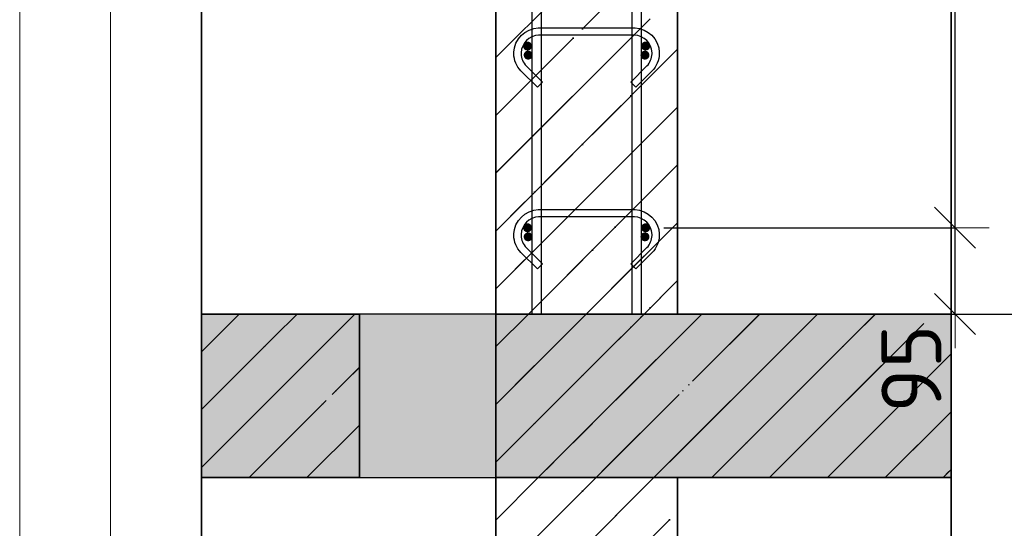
# Model space of a CAD drawing. Header units: millimetres. Extents: x -24871 to 40608, y -2869 to 48080.
# Tile 16 of 119: x -21727 to -20643, y 42873 to 43433. Entities that reach past the tile are written whole.
import ezdxf

# ---------------------------------------------------------------- set-up
doc = ezdxf.new("R2010")
doc.units = ezdxf.units.MM
doc.header["$PDMODE"] = 65
doc.linetypes.add('______11', pattern=[150, 120, -15, 0, -15])
doc.linetypes.add('______5', pattern=[330, 240, -30, 30, -30])
for name, color, linetype, lineweight in [('Standard', 7, 'Continuous', 25), ('Арм.стержн. Арматура края', 96, 'Continuous', 35), ('Арм.стержн. вертикальными 1', 22, 'Continuous', 35), ('Арм.стержн.горизонт. 1', 180, 'Continuous', 35), ('Колонна (2)', 7, 'Continuous', 35), ('Перекрытие_ общее', 7, 'Continuous', 35), ('Размерная линия_ общее', 7, 'Continuous', 13), ('Стена_ общее', 7, 'Continuous', 35)]:
    doc.layers.add(name, color=color, linetype=linetype, lineweight=lineweight)
doc.layers.add('Арм.стержн.Стяжки', color=7, linetype='Continuous', lineweight=35, true_color=0x501e0f)
doc.styles.add('ISOCPEUR', font='ISOCPEUR')
doc.dimstyles.new('DIMSTYLE_4', dxfattribs={"dimtxt": 66, "dimasz": 75, "dimexe": 0, "dimexo": 0, "dimgap": 33, "dimtad": 2, "dimdec": 0, "dimrnd": 5, "dimzin": 12, "dimdsep": 46, "dimtxsty": 'ISOCPEUR', "dimblk1": 'ALL_ML_STRICH', "dimblk2": 'ALL_ML_STRICH', "dimsah": 1, "dimcen": 0, "dimclrd": 7, "dimclre": 256, "dimclrt": 7, "dimadec": 0, "dimazin": 0, "dimtfac": 1, "dimtdec": 0, "dimtix": 1, "dimtmove": 2, "dimatfit": 3, "dimfxl": 0, "dimtvp": 1.2, "dimtzin": 0, "dimlwd": 0, "dimlwe": -3, "dimarcsym": 0})
doc.dimstyles.new('DIMSTYLE_5', dxfattribs={"dimtxt": 66, "dimasz": 75, "dimexe": 0, "dimexo": 0, "dimgap": 33, "dimtad": 2, "dimdec": 0, "dimrnd": 5, "dimzin": 12, "dimdsep": 46, "dimtxsty": 'ISOCPEUR', "dimblk1": 'ALL_ML_STRICH', "dimblk2": 'ALL_ML_STRICH', "dimsah": 1, "dimcen": 0, "dimclrd": 7, "dimclre": 256, "dimclrt": 7, "dimadec": 0, "dimazin": 0, "dimtfac": 1, "dimtdec": 0, "dimtix": 1, "dimtmove": 2, "dimatfit": 3, "dimfxl": 0, "dimtzin": 0, "dimlwd": 0, "dimlwe": -3, "dimarcsym": 0})
pattern_1 = [(45, (0, 0), (-63.63961, 63.63961), [120, -15, 0, -15]), (45, (-31.82, 31.82), (-63.63961, 63.63961), [240, -30, 30, -30])]
pattern_2 = [(225, (0, 0), (63.63961, -63.63961), [120, -15, 0, -15]), (225, (31.82, -31.82), (63.63961, -63.63961), [240, -30, 30, -30])]

# ---------------------------------------------------------------- blocks, each defined once
blk = doc.blocks.new('ALL_ML_STRICH')
at = {"color": 0, "linetype": 'ByBlock', "lineweight": -2}
for p, q in [((0, -0.5), (0, 0.5)), ((-0.3, -0.3), (0.3, 0.3)), ((-1, 0), (0.5, 0))]:
    blk.add_line(p, q, dxfattribs=at)
blk = doc.blocks.new('*D88')
at = {"layer": 'DEFPOINTS', "color": 7, "linetype": 'Continuous', "lineweight": 13, "transparency": 33554687}
for p in [(-20880.8, 46299.1), (-21002.8, 43109.1), (-20498.8, 43109.1)]:
    blk.add_point(p, dxfattribs=at)
at = {"layer": 'Размерная линия_ общее', "color": 253, "linetype": 'Continuous', "lineweight": -2, "true_color": 0xa0a0a0, "transparency": 33554687}
for p, q in [((-20860.8, 46299.1), (-20498.8, 46299.1)), ((-20982.8, 43109.1), (-20498.8, 43109.1))]:
    blk.add_line(p, q, dxfattribs=at)
at = {"layer": 'Размерная линия_ общее', "color": 7, "linetype": 'Continuous', "lineweight": -2, "transparency": 33554687}
blk.add_line((-20498.8, 43109.1), (-20498.8, 46299.1), dxfattribs=at)
at = {"layer": 'Размерная линия_ общее', "color": 7, "linetype": 'Continuous', "lineweight": 13, "transparency": 33554687, "xscale": 75, "yscale": 75, "zscale": 75}
for p, rotation in [((-20498.8, 46299.1), 90), ((-20498.8, 43109.1), 270)]:
    blk.add_blockref('ALL_ML_STRICH', p, dxfattribs=dict(at, rotation=rotation))
at = {"layer": 'Размерная линия_ общее', "color": 7, "linetype": 'Continuous', "lineweight": 13, "transparency": 33554687, "insert": (-20546.8, 44714), "char_height": 66, "width": 264, "attachment_point": 5, "rotation": 90, "style": 'ISOCPEUR'}
blk.add_mtext('\\A1;{3190}', dxfattribs=at)
blk = doc.blocks.new('*D90')
at = {"layer": 'DEFPOINTS', "color": 7, "linetype": 'Continuous', "lineweight": 13, "transparency": 33554687}
for p in [(-21037.8, 43204.1), (-21002.8, 43109.1), (-20697.4, 43109.1)]:
    blk.add_point(p, dxfattribs=at)
at = {"layer": 'Размерная линия_ общее', "color": 253, "linetype": 'Continuous', "lineweight": -2, "true_color": 0xa0a0a0, "transparency": 33554687}
for p, q in [((-21017.8, 43204.1), (-20697.4, 43204.1)), ((-20982.8, 43109.1), (-20697.4, 43109.1))]:
    blk.add_line(p, q, dxfattribs=at)
at = {"layer": 'Размерная линия_ общее', "color": 7, "linetype": 'Continuous', "lineweight": -2, "transparency": 33554687}
blk.add_line((-20697.4, 43109.1), (-20697.4, 43204.1), dxfattribs=at)
at = {"layer": 'Размерная линия_ общее', "color": 7, "linetype": 'Continuous', "lineweight": 13, "transparency": 33554687, "xscale": 75, "yscale": 75, "zscale": 75}
for p, rotation in [((-20697.4, 43204.1), 90), ((-20697.4, 43109.1), 270)]:
    blk.add_blockref('ALL_ML_STRICH', p, dxfattribs=dict(at, rotation=rotation))
at = {"layer": 'Размерная линия_ общее', "color": 7, "linetype": 'Continuous', "lineweight": 13, "transparency": 33554687, "insert": (-20745.4, 43049), "char_height": 66, "width": 132, "attachment_point": 5, "rotation": 90, "style": 'ISOCPEUR'}
blk.add_mtext('\\A1;{95}', dxfattribs=at)
blk = doc.blocks.new('*D91')
at = {"layer": 'DEFPOINTS', "color": 7, "linetype": 'Continuous', "lineweight": 13, "transparency": 33554687}
for p in [(-21037.8, 46204.1), (-21037.8, 43204.1), (-20697.4, 43204.1)]:
    blk.add_point(p, dxfattribs=at)
at = {"layer": 'Размерная линия_ общее', "color": 253, "linetype": 'Continuous', "lineweight": -2, "true_color": 0xa0a0a0, "transparency": 33554687}
for p, q in [((-21017.8, 46204.1), (-20697.4, 46204.1)), ((-21017.8, 43204.1), (-20697.4, 43204.1))]:
    blk.add_line(p, q, dxfattribs=at)
at = {"layer": 'Размерная линия_ общее', "color": 7, "linetype": 'Continuous', "lineweight": -2, "transparency": 33554687}
blk.add_line((-20697.4, 43204.1), (-20697.4, 46204.1), dxfattribs=at)
at = {"layer": 'Размерная линия_ общее', "color": 7, "linetype": 'Continuous', "lineweight": 13, "transparency": 33554687, "xscale": 75, "yscale": 75, "zscale": 75}
for p, rotation in [((-20697.4, 46204.1), 90), ((-20697.4, 43204.1), 270)]:
    blk.add_blockref('ALL_ML_STRICH', p, dxfattribs=dict(at, rotation=rotation))
at = {"layer": 'Размерная линия_ общее', "color": 7, "linetype": 'Continuous', "lineweight": 13, "transparency": 33554687, "insert": (-20778.4, 44482.1), "char_height": 66, "width": 3.3, "attachment_point": 1, "rotation": 90, "line_spacing_factor": 0.60241, "style": 'ISOCPEUR'}
blk.add_mtext('\\W0.91;15х200=3000', dxfattribs=at)

msp = doc.modelspace()

# ---------------------------------------------------------------- hatches: boundary and pattern name
at = {"layer": 'Standard', "linetype": 'Continuous', "lineweight": 35, "transparency": 33554687}
h = msp.add_hatch(dxfattribs=at)
h.set_pattern_fill('__________541', scale=30, angle=135, style=0, pattern_type=2)
h.set_pattern_definition(pattern_2)
h.paths.add_polyline_path([(-21002.8, 46299.1), (-21202.8, 46299.1), (-21202.8, 43109.1), (-21002.8, 43109.1)], flags=0)
at = {"layer": 'Standard', "linetype": 'Continuous', "lineweight": 13, "transparency": 33554687}
h = msp.add_hatch(dxfattribs=at)
h.set_pattern_fill('__________539', scale=30, style=0, pattern_type=2)
h.set_pattern_definition(pattern_1)
h.paths.add_polyline_path([(-21352.8, 42929.1), (-21352.8, 43109.1), (-21526.6, 43109.1), (-21526.6, 42929.1)], flags=0)
for points in [[(-21352.8, 42929.1), (-21352.8, 43109.1), (-21526.6, 43109.1), (-21526.6, 42929.1)], [(-21202.8, 43109.1), (-21202.8, 42929.1), (-20701.6, 42929.1), (-20701.6, 43109.1)]]:
    msp.add_hatch(color=9, dxfattribs=at).paths.add_polyline_path(points)
h = msp.add_hatch(dxfattribs=at)
h.set_pattern_fill('__________539', scale=30, style=0, pattern_type=2)
h.set_pattern_definition(pattern_1)
h.paths.add_polyline_path([(-21202.8, 43109.1), (-21202.8, 42929.1), (-20701.6, 42929.1), (-20701.6, 43109.1)], flags=0)
at = {"layer": 'Standard', "linetype": 'Continuous', "lineweight": 35, "transparency": 33554687}
h = msp.add_hatch(dxfattribs=at)
h.set_pattern_fill('__________541', scale=30, angle=135, style=0, pattern_type=2)
h.set_pattern_definition(pattern_2)
h.paths.add_polyline_path([(-21002.8, 42929.1), (-21202.8, 42929.1), (-21202.8, 42675), (-21002.8, 42675)], flags=0)
at = {"layer": 'Арм.стержн. Арматура края', "linetype": 'Continuous', "lineweight": 50, "transparency": 33554687}
for points in [[(-21162.1, 43394.1), (-21162.5, 43396), (-21163.6, 43397.6), (-21165.2, 43398.7), (-21167.1, 43399.1), (-21169, 43398.7), (-21170.6, 43397.6), (-21171.7, 43396), (-21172.1, 43394.1), (-21171.7, 43392.2), (-21170.6, 43390.5), (-21169, 43389.5), (-21167.1, 43389.1), (-21165.2, 43389.5), (-21163.6, 43390.5), (-21162.5, 43392.2)], [(-21033.6, 43394.1), (-21034, 43396), (-21035, 43397.6), (-21036.7, 43398.7), (-21038.6, 43399.1), (-21040.5, 43398.7), (-21042.1, 43397.6), (-21043.2, 43396), (-21043.6, 43394.1), (-21043.2, 43392.2), (-21042.1, 43390.5), (-21040.5, 43389.5), (-21038.6, 43389.1), (-21036.7, 43389.5), (-21035, 43390.5), (-21034, 43392.2)], [(-21162.1, 43194.1), (-21162.5, 43196), (-21163.6, 43197.6), (-21165.2, 43198.7), (-21167.1, 43199.1), (-21169, 43198.7), (-21170.6, 43197.6), (-21171.7, 43196), (-21172.1, 43194.1), (-21171.7, 43192.2), (-21170.6, 43190.5), (-21169, 43189.5), (-21167.1, 43189.1), (-21165.2, 43189.5), (-21163.6, 43190.5), (-21162.5, 43192.2)], [(-21033.6, 43194.1), (-21034, 43196), (-21035, 43197.6), (-21036.7, 43198.7), (-21038.6, 43199.1), (-21040.5, 43198.7), (-21042.1, 43197.6), (-21043.2, 43196), (-21043.6, 43194.1), (-21043.2, 43192.2), (-21042.1, 43190.5), (-21040.5, 43189.5), (-21038.6, 43189.1), (-21036.7, 43189.5), (-21035, 43190.5), (-21034, 43192.2)]]:
    msp.add_hatch(color=4, dxfattribs=at).paths.add_polyline_path(points)
at = {"layer": 'Арм.стержн.горизонт. 1', "linetype": 'Continuous', "lineweight": 50, "transparency": 33554687}
for points in [[(-21162.8, 43404.1), (-21163.2, 43406), (-21164.3, 43407.6), (-21165.9, 43408.7), (-21167.8, 43409.1), (-21169.7, 43408.7), (-21171.4, 43407.6), (-21172.5, 43406), (-21172.8, 43404.1), (-21172.5, 43402.2), (-21171.4, 43400.5), (-21169.7, 43399.5), (-21167.8, 43399.1), (-21165.9, 43399.5), (-21164.3, 43400.5), (-21163.2, 43402.2)], [(-21032.8, 43404.1), (-21033.2, 43406), (-21034.3, 43407.6), (-21035.9, 43408.7), (-21037.8, 43409.1), (-21039.7, 43408.7), (-21041.4, 43407.6), (-21042.5, 43406), (-21042.8, 43404.1), (-21042.5, 43402.2), (-21041.4, 43400.5), (-21039.7, 43399.5), (-21037.8, 43399.1), (-21035.9, 43399.5), (-21034.3, 43400.5), (-21033.2, 43402.2)], [(-21162.8, 43204.1), (-21163.2, 43206), (-21164.3, 43207.6), (-21165.9, 43208.7), (-21167.8, 43209.1), (-21169.7, 43208.7), (-21171.4, 43207.6), (-21172.5, 43206), (-21172.8, 43204.1), (-21172.5, 43202.2), (-21171.4, 43200.5), (-21169.7, 43199.5), (-21167.8, 43199.1), (-21165.9, 43199.5), (-21164.3, 43200.5), (-21163.2, 43202.2)], [(-21032.8, 43204.1), (-21033.2, 43206), (-21034.3, 43207.6), (-21035.9, 43208.7), (-21037.8, 43209.1), (-21039.7, 43208.7), (-21041.4, 43207.6), (-21042.5, 43206), (-21042.8, 43204.1), (-21042.5, 43202.2), (-21041.4, 43200.5), (-21039.7, 43199.5), (-21037.8, 43199.1), (-21035.9, 43199.5), (-21034.3, 43200.5), (-21033.2, 43202.2)]]:
    msp.add_hatch(color=4, dxfattribs=at).paths.add_polyline_path(points)
at = {"layer": 'Перекрытие_ общее', "linetype": 'Continuous', "lineweight": 25, "true_color": 0xe0e0e0, "transparency": 33554687}
msp.add_hatch(color=254, dxfattribs=at).paths.add_polyline_path([(-21352.8, 42929.1), (-21202.8, 42929.1), (-21202.8, 43109.1), (-21352.8, 43109.1)])
msp.add_hatch(color=254, dxfattribs=at).paths.add_polyline_path([(-21352.8, 42929.1), (-21202.8, 42929.1), (-21202.8, 43109.1), (-21352.8, 43109.1)])

# ---------------------------------------------------------------- linework, layer by layer
at = {"layer": 'Standard', "color": 52, "linetype": 'Continuous', "lineweight": 13, "transparency": 33554687}
for p, q in [((-21526.6, 47549.1), (-21526.6, 42675)), ((-21526.6, 42675), (-21526.6, 47549.1)), ((-20701.6, 47549.1), (-20701.6, 42675)), ((-20701.6, 42675), (-20701.6, 47549.1))]:
    msp.add_line(p, q, dxfattribs=at)
at = {"layer": 'Standard', "color": 52, "linetype": 'Continuous', "lineweight": -3, "transparency": 33554687}
for p, q in [((-21526.6, 47549.1), (-21526.6, 42675)), ((-21526.6, 42675), (-21526.6, 47549.1)), ((-20701.6, 47549.1), (-20701.6, 42675)), ((-20701.6, 42675), (-20701.6, 47549.1))]:
    msp.add_line(p, q, dxfattribs=at)
at = {"layer": 'Standard', "color": 7, "linetype": 'Continuous', "lineweight": 35, "transparency": 33554687}
for p, q in [((-21202.8, 46299.1), (-21202.8, 43109.1)), ((-21202.8, 46299.1), (-21202.8, 43109.1)), ((-21002.8, 43109.1), (-21002.8, 46299.1)), ((-21002.8, 43109.1), (-21002.8, 46299.1)), ((-21352.8, 43109.1), (-21526.6, 43109.1)), ((-21352.8, 43109.1), (-21526.6, 43109.1)), ((-21352.8, 42929.1), (-21352.8, 43109.1)), ((-21352.8, 42929.1), (-21352.8, 43109.1)), ((-21202.8, 43109.1), (-21202.8, 42929.1)), ((-21202.8, 43109.1), (-21202.8, 42929.1)), ((-20701.6, 43109.1), (-21002.8, 43109.1)), ((-20701.6, 43109.1), (-21002.8, 43109.1)), ((-21526.6, 42929.1), (-21352.8, 42929.1)), ((-21526.6, 42929.1), (-21352.8, 42929.1)), ((-21202.8, 42929.1), (-21202.8, 42675)), ((-21202.8, 42929.1), (-21202.8, 42675)), ((-21002.8, 42675), (-21002.8, 42929.1)), ((-21002.8, 42929.1), (-20701.6, 42929.1)), ((-21002.8, 42675), (-21002.8, 42929.1)), ((-21002.8, 42929.1), (-20701.6, 42929.1))]:
    msp.add_line(p, q, dxfattribs=at)
at = {"layer": 'Standard', "color": 253, "linetype": '______5', "lineweight": 35, "true_color": 0xababab, "transparency": 33554687}
for p, q in [((-21202.8, 43391.4), (-21002.8, 43591.4)), ((-21202.8, 43264.1), (-21002.8, 43464.1)), ((-21202.8, 43136.8), (-21002.8, 43336.8)), ((-21103.3, 43109.1), (-21002.8, 43209.5)), ((-21202.8, 42755), (-21028.7, 42929.1)), ((-21202.8, 42882.3), (-21156, 42929.1))]:
    msp.add_line(p, q, dxfattribs=at)
at = {"layer": 'Standard', "color": 253, "linetype": '______11', "lineweight": 35, "true_color": 0xababab, "transparency": 33554687}
for p, q in [((-21202.8, 43327.7), (-21002.8, 43527.7)), ((-21202.8, 43200.4), (-21002.8, 43400.4)), ((-21166.9, 43109.1), (-21002.8, 43273.2)), ((-21039.6, 43109.1), (-21002.8, 43145.9)), ((-21202.8, 42818.6), (-21092.4, 42929.1)), ((-21202.8, 42691.3), (-21002.8, 42891.3))]:
    msp.add_line(p, q, dxfattribs=at)
at = {"layer": 'Standard', "color": 7, "linetype": 'Continuous', "lineweight": 25, "transparency": 33554687}
for p, q in [((-21526.6, 43159.1), (-21526.6, 42879.1)), ((-21526.6, 43159.1), (-21526.6, 42879.1)), ((-20701.6, 42879.1), (-20701.6, 43159.1)), ((-20701.6, 42879.1), (-20701.6, 43159.1))]:
    msp.add_line(p, q, dxfattribs=at)
at = {"layer": 'Standard', "color": 253, "linetype": '______11', "lineweight": 13, "true_color": 0xababab, "transparency": 33554687}
for p, q in [((-21526.6, 43003.9), (-21421.5, 43109.1)), ((-21202.8, 43073.2), (-21166.9, 43109.1)), ((-21202.8, 42945.9), (-21039.6, 43109.1)), ((-21092.4, 42929.1), (-20912.4, 43109.1)), ((-20965.1, 42929.1), (-20785.1, 43109.1)), ((-20837.8, 42929.1), (-20701.6, 43065.3)), ((-21474.2, 42929.1), (-21352.8, 43050.4)), ((-20710.5, 42929.1), (-20701.6, 42938))]:
    msp.add_line(p, q, dxfattribs=at)
at = {"layer": 'Standard', "color": 253, "linetype": '______5', "lineweight": 13, "true_color": 0xababab, "transparency": 33554687}
for p, q in [((-21526.6, 42940.3), (-21357.8, 43109.1)), ((-21526.6, 43067.6), (-21485.1, 43109.1)), ((-21202.8, 43009.5), (-21103.3, 43109.1)), ((-21156, 42929.1), (-20976, 43109.1)), ((-21028.7, 42929.1), (-20848.7, 43109.1)), ((-20901.4, 42929.1), (-20721.4, 43109.1)), ((-20774.2, 42929.1), (-20701.6, 43001.6)), ((-21410.6, 42929.1), (-21352.8, 42986.8))]:
    msp.add_line(p, q, dxfattribs=at)
at = {"layer": 'Standard', "color": 7, "linetype": 'Continuous', "lineweight": 13, "transparency": 33554687}
for points in [[(-21726.6, 42475), (-20501.6, 42475), (-20501.6, 47749.1), (-21726.6, 47749.1), (-21726.6, 42475)], [(-21626.6, 42575), (-20601.6, 42575), (-20601.6, 47649.1), (-21626.6, 47649.1), (-21626.6, 42575)]]:
    msp.add_lwpolyline(points, dxfattribs=at)
at = {"layer": 'Арм.стержн. вертикальными 1', "color": 4, "linetype": 'Continuous', "lineweight": 25, "transparency": 33554687}
for points in [[(-21162.8, 43109.1), (-21162.8, 47309.1), (-21152.8, 47309.1), (-21152.8, 43109.1), (-21162.8, 43109.1)], [(-21162.8, 43109.1), (-21162.8, 47309.1), (-21152.8, 47309.1), (-21152.8, 43109.1), (-21162.8, 43109.1)], [(-21162.8, 43109.1), (-21162.8, 47309.1), (-21152.8, 47309.1), (-21152.8, 43109.1), (-21162.8, 43109.1)], [(-21052.8, 43109.1), (-21052.8, 47309.1), (-21042.8, 47309.1), (-21042.8, 43109.1), (-21052.8, 43109.1)], [(-21052.8, 43109.1), (-21052.8, 47309.1), (-21042.8, 47309.1), (-21042.8, 43109.1), (-21052.8, 43109.1)], [(-21052.8, 43109.1), (-21052.8, 47309.1), (-21042.8, 47309.1), (-21042.8, 43109.1), (-21052.8, 43109.1)]]:
    msp.add_lwpolyline(points, dxfattribs=at)
at = {"layer": 'Арм.стержн.горизонт. 1', "color": 52, "linetype": 'Continuous', "lineweight": 25, "transparency": 33554687}
for p, q in [((-21202.8, 43109.1), (-21202.8, 43109.1)), ((-21002.8, 43109.1), (-21002.8, 43109.1))]:
    msp.add_line(p, q, dxfattribs=at)
at = {"layer": 'Арм.стержн.Стяжки', "color": 40, "linetype": 'Continuous', "lineweight": 25, "transparency": 33554687}
for points in [[(-21054.3, 43364.3), (-21036.4, 43382.2), (-21035.2, 43383.6), (-21034.1, 43385.2), (-21033.1, 43386.8), (-21032.4, 43388.4), (-21031.7, 43390.2), (-21031.3, 43392), (-21031, 43393.8), (-21030.8, 43395.7), (-21030.8, 43396.8), (-21031.3, 43400.5), (-21032.5, 43404.1), (-21034.4, 43407.5), (-21036.7, 43410.2), (-21039.4, 43412.5), (-21042.8, 43414.4), (-21046.5, 43415.6), (-21050.1, 43416.1), (-21155.6, 43416.1), (-21159.2, 43415.6), (-21162.9, 43414.4), (-21166.2, 43412.5), (-21169, 43410.2), (-21171.2, 43407.5), (-21173.1, 43404.1), (-21174.3, 43400.5), (-21174.8, 43396.8), (-21174.8, 43395.7), (-21174.7, 43393.8), (-21174.4, 43392), (-21173.9, 43390.2), (-21173.3, 43388.4), (-21172.5, 43386.8), (-21171.6, 43385.2), (-21170.5, 43383.6), (-21169.2, 43382.2), (-21151.4, 43364.3), (-21157, 43358.7), (-21175.1, 43376.8), (-21176.8, 43378.7), (-21178.3, 43380.8), (-21179.6, 43383), (-21180.7, 43385.4), (-21181.6, 43387.8), (-21182.2, 43390.3), (-21182.7, 43392.9), (-21182.8, 43395.4), (-21182.8, 43397.4), (-21182.2, 43402.3), (-21180.5, 43407.4), (-21177.9, 43412), (-21174.6, 43415.9), (-21170.8, 43419.1), (-21166.1, 43421.7), (-21161, 43423.4), (-21156.2, 43424.1), (-21049.5, 43424.1), (-21044.6, 43423.4), (-21039.6, 43421.7), (-21034.9, 43419.1), (-21031, 43415.9), (-21027.8, 43412), (-21025.2, 43407.4), (-21023.5, 43402.3), (-21022.8, 43397.4), (-21022.8, 43395.4), (-21023, 43392.9), (-21023.4, 43390.3), (-21024.1, 43387.8), (-21025, 43385.4), (-21026.1, 43383), (-21027.4, 43380.8), (-21028.9, 43378.7), (-21030.6, 43376.8), (-21048.6, 43358.7), (-21054.3, 43364.3)], [(-21054.3, 43164.3), (-21036.4, 43182.2), (-21035.2, 43183.6), (-21034.1, 43185.2), (-21033.1, 43186.8), (-21032.4, 43188.4), (-21031.7, 43190.2), (-21031.3, 43192), (-21031, 43193.8), (-21030.8, 43195.7), (-21030.8, 43196.8), (-21031.3, 43200.5), (-21032.5, 43204.1), (-21034.4, 43207.5), (-21036.7, 43210.2), (-21039.4, 43212.5), (-21042.8, 43214.4), (-21046.5, 43215.6), (-21050.1, 43216.1), (-21155.6, 43216.1), (-21159.2, 43215.6), (-21162.9, 43214.4), (-21166.2, 43212.5), (-21169, 43210.2), (-21171.2, 43207.5), (-21173.1, 43204.1), (-21174.3, 43200.5), (-21174.8, 43196.8), (-21174.8, 43195.7), (-21174.7, 43193.8), (-21174.4, 43192), (-21173.9, 43190.2), (-21173.3, 43188.4), (-21172.5, 43186.8), (-21171.6, 43185.2), (-21170.5, 43183.6), (-21169.2, 43182.2), (-21151.4, 43164.3), (-21157, 43158.7), (-21175.1, 43176.8), (-21176.8, 43178.7), (-21178.3, 43180.8), (-21179.6, 43183), (-21180.7, 43185.4), (-21181.6, 43187.8), (-21182.2, 43190.3), (-21182.7, 43192.9), (-21182.8, 43195.4), (-21182.8, 43197.4), (-21182.2, 43202.3), (-21180.5, 43207.4), (-21177.9, 43212), (-21174.6, 43215.9), (-21170.8, 43219.1), (-21166.1, 43221.7), (-21161, 43223.4), (-21156.2, 43224.1), (-21049.5, 43224.1), (-21044.6, 43223.4), (-21039.6, 43221.7), (-21034.9, 43219.1), (-21031, 43215.9), (-21027.8, 43212), (-21025.2, 43207.4), (-21023.5, 43202.3), (-21022.8, 43197.4), (-21022.8, 43195.4), (-21023, 43192.9), (-21023.4, 43190.3), (-21024.1, 43187.8), (-21025, 43185.4), (-21026.1, 43183), (-21027.4, 43180.8), (-21028.9, 43178.7), (-21030.6, 43176.8), (-21048.6, 43158.7), (-21054.3, 43164.3)], [(-21054.3, 43164.3), (-21036.4, 43182.2), (-21035.2, 43183.6), (-21034.1, 43185.2), (-21033.1, 43186.8), (-21032.4, 43188.4), (-21031.7, 43190.2), (-21031.3, 43192), (-21031, 43193.8), (-21030.8, 43195.7), (-21030.8, 43196.8), (-21031.3, 43200.5), (-21032.5, 43204.1), (-21034.4, 43207.5), (-21036.7, 43210.2), (-21039.4, 43212.5), (-21042.8, 43214.4), (-21046.5, 43215.6), (-21050.1, 43216.1), (-21155.6, 43216.1), (-21159.2, 43215.6), (-21162.9, 43214.4), (-21166.2, 43212.5), (-21169, 43210.2), (-21171.2, 43207.5), (-21173.1, 43204.1), (-21174.3, 43200.5), (-21174.8, 43196.8), (-21174.8, 43195.7), (-21174.7, 43193.8), (-21174.4, 43192), (-21173.9, 43190.2), (-21173.3, 43188.4), (-21172.5, 43186.8), (-21171.6, 43185.2), (-21170.5, 43183.6), (-21169.2, 43182.2), (-21151.4, 43164.3), (-21157, 43158.7), (-21175.1, 43176.8), (-21176.8, 43178.7), (-21178.3, 43180.8), (-21179.6, 43183), (-21180.7, 43185.4), (-21181.6, 43187.8), (-21182.2, 43190.3), (-21182.7, 43192.9), (-21182.8, 43195.4), (-21182.8, 43197.4), (-21182.2, 43202.3), (-21180.5, 43207.4), (-21177.9, 43212), (-21174.6, 43215.9), (-21170.8, 43219.1), (-21166.1, 43221.7), (-21161, 43223.4), (-21156.2, 43224.1), (-21049.5, 43224.1), (-21044.6, 43223.4), (-21039.6, 43221.7), (-21034.9, 43219.1), (-21031, 43215.9), (-21027.8, 43212), (-21025.2, 43207.4), (-21023.5, 43202.3), (-21022.8, 43197.4), (-21022.8, 43195.4), (-21023, 43192.9), (-21023.4, 43190.3), (-21024.1, 43187.8), (-21025, 43185.4), (-21026.1, 43183), (-21027.4, 43180.8), (-21028.9, 43178.7), (-21030.6, 43176.8), (-21048.6, 43158.7), (-21054.3, 43164.3)]]:
    msp.add_lwpolyline(points, dxfattribs=at)
at = {"layer": 'Колонна (2)', "transparency": 33554687}
msp.add_line((-21202.8, 43109.1), (-21002.8, 43109.1), dxfattribs=at)
at = {"layer": 'Колонна (2)', "color": 7, "linetype": 'Continuous', "lineweight": 35, "transparency": 33554687}
msp.add_line((-21202.8, 43109.1), (-21002.8, 43109.1), dxfattribs=at)
at = {"layer": 'Перекрытие_ общее', "color": 7, "linetype": 'Continuous', "lineweight": 25, "transparency": 33554687}
for p, q in [((-21202.8, 43109.1), (-21352.8, 43109.1)), ((-21202.8, 43109.1), (-21352.8, 43109.1)), ((-21352.8, 42929.1), (-21202.8, 42929.1)), ((-21352.8, 42929.1), (-21202.8, 42929.1))]:
    msp.add_line(p, q, dxfattribs=at)
at = {"layer": 'Перекрытие_ общее', "color": 7, "linetype": 'Continuous', "lineweight": 13, "transparency": 33554687}
for p, q in [((-21002.8, 43109.1), (-21202.8, 43109.1)), ((-21002.8, 43109.1), (-21202.8, 43109.1)), ((-21202.8, 42929.1), (-21002.8, 42929.1)), ((-21202.8, 42929.1), (-21002.8, 42929.1))]:
    msp.add_line(p, q, dxfattribs=at)
at = {"layer": 'Стена_ общее', "color": 7, "linetype": 'Continuous', "lineweight": 35, "transparency": 33554687}
msp.add_line((-21002.8, 42929.1), (-21202.8, 42929.1), dxfattribs=at)
msp.add_line((-21002.8, 42929.1), (-21202.8, 42929.1), dxfattribs=at)

# ---------------------------------------------------------------- dimensions: what is measured, and where the dimension line sits
at = {"layer": 'Размерная линия_ общее', "color": 7, "linetype": 'Continuous', "lineweight": 13, "transparency": 33554687}
for base, p2, dimstyle, picture, middle in [((-20498.8, 46299.1), (-20860.8, 46299.1), 'DIMSTYLE_5', '*D88', (-20546.8, 44714)), ((-20697.4, 43204.1), (-21017.8, 43204.1), 'DIMSTYLE_4', '*D90', (-20745.4, 43049))]:
    dim = msp.add_linear_dim(base=base, p1=(-20982.8, 43109.1), p2=p2, angle=90, dimstyle=dimstyle, override={"dimpost": '<>', "dimclrd": 7, "dimclre": 253, "dimclrt": 7, "dimlwd": 0, "dimlwe": 65533}, dxfattribs=at)
    dim.commit()
    dim.dimension.update_dxf_attribs({"geometry": picture, "text_midpoint": middle, "dimtype": 160})
dim = msp.add_linear_dim(base=(-20697.4, 46204.1), p1=(-21017.8, 43204.1), p2=(-21017.8, 46204.1), angle=90, text='\\W0.91;15х200=3000', dimstyle='DIMSTYLE_5', override={"dimpost": '<>', "dimclrd": 7, "dimclre": 253, "dimclrt": 7, "dimlwd": 0, "dimlwe": 65533}, dxfattribs=at)
dim.commit()
dim.dimension.update_dxf_attribs({"geometry": '*D91', "text_midpoint": (-20730.4, 44704.1), "dimtype": 160})

doc.saveas('drawing.dxf')
